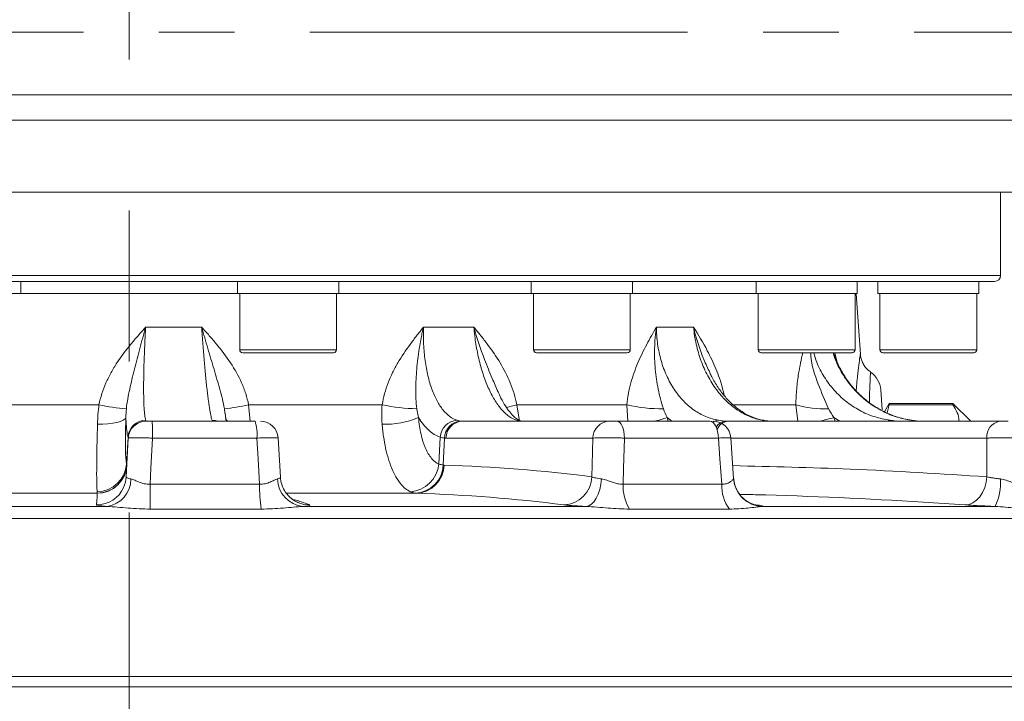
# Model space of a CAD drawing. Header units: millimetres. Extents: x 0 to 8410, y 0 to 5940.
# Tile 190 of 256: x 5121 to 5287, y 2332 to 2447. Entities that reach past the tile are written whole.
import ezdxf

# ---------------------------------------------------------------- set-up
doc = ezdxf.new("R2010")
doc.units = ezdxf.units.MM
doc.header["$LTSCALE"] = 10
doc.linetypes.add('CENTER', pattern=[10.16, 6.35, -1.27, 1.27, -1.27])
doc.linetypes.add('CENTERX2', pattern=[20.32, 12.7, -2.54, 2.54, -2.54])
doc.styles.add('SLDTEXTSTYLE0', font='TXT', dxfattribs={"width": 0.605})
doc.dimstyles.new('SLDDIMSTYLE0', dxfattribs={"dimtxt": 50, "dimasz": 50, "dimexe": 0, "dimexo": 0.0625, "dimgap": 12.5, "dimtad": 1, "dimtoh": 1, "dimdec": 1, "dimrnd": 1e-09, "dimzin": 12, "dimdsep": 46, "dimtxsty": 'SLDTEXTSTYLE0', "dimsah": 1, "dimcen": 0.09, "dimadec": 0, "dimazin": 0, "dimtfac": 1, "dimtofl": 0, "dimtmove": 0, "dimatfit": 3, "dimfxl": 0, "dimfrac": 2, "dimtolj": 1, "dimtzin": 12, "dimarcsym": 0})

# ---------------------------------------------------------------- blocks, each defined once
blk = doc.blocks.new('*D3')
at = {"color": 7, "linetype": 'Continuous', "lineweight": 0}
for p, q in [((5314.72, 2732.57), (5314.72, 2102.57)), ((5139.72, 2207.21), (5139.72, 2102.57)), ((5314.72, 2117.57), (5139.72, 2117.57))]:
    blk.add_line(p, q, dxfattribs=at)
for points in [[(5139.72, 2117.57), (5189.72, 2110.07), (5189.72, 2125.07)], [(5314.72, 2117.57), (5264.72, 2125.07), (5264.72, 2110.07)]]:
    blk.add_solid(points, dxfattribs=at)
at = {"color": 7, "linetype": 'Continuous', "lineweight": 0, "insert": (5169.94, 2182.03), "char_height": 50, "attachment_point": 1, "style": 'SLDTEXTSTYLE0'}
blk.add_mtext('175', dxfattribs=at)
blk = doc.blocks.new('*D9')
at = {"color": 7, "linetype": 'Continuous', "lineweight": 0}
for p, q in [((5314.72, 2732.57), (4589.07, 2732.57)), ((4604.07, 2237.57), (4604.07, 2732.57)), ((4975.83, 2237.57), (4589.07, 2237.57))]:
    blk.add_line(p, q, dxfattribs=at)
for points in [[(4604.07, 2732.57), (4596.57, 2682.57), (4611.57, 2682.57)], [(4604.07, 2237.57), (4611.57, 2287.57), (4596.57, 2287.57)]]:
    blk.add_solid(points, dxfattribs=at)
at = {"color": 7, "linetype": 'Continuous', "lineweight": 0, "insert": (4539.62, 2427.79), "char_height": 50, "attachment_point": 1, "rotation": 90, "style": 'SLDTEXTSTYLE0'}
blk.add_mtext('495', dxfattribs=at)
blk = doc.blocks.new('*D10')
at = {"color": 7, "linetype": 'Continuous', "lineweight": 0}
for p, q in [((5314.72, 3964.57), (4489.07, 3964.57)), ((4504.07, 2237.57), (4504.07, 3964.57)), ((4975.83, 2237.57), (4489.07, 2237.57))]:
    blk.add_line(p, q, dxfattribs=at)
for points in [[(4504.07, 3964.57), (4496.57, 3914.57), (4511.57, 3914.57)], [(4504.07, 2237.57), (4511.57, 2287.57), (4496.57, 2287.57)]]:
    blk.add_solid(points, dxfattribs=at)
at = {"color": 7, "linetype": 'Continuous', "lineweight": 0, "insert": (4439.62, 3024.71), "char_height": 50, "attachment_point": 1, "rotation": 90, "style": 'SLDTEXTSTYLE0'}
blk.add_mtext('1727', dxfattribs=at)
blk = doc.blocks.new('*D11')
at = {"color": 7, "linetype": 'Continuous', "lineweight": 0}
for p, q in [((4738.76, 2413.95), (4738.76, 1902.57)), ((5414.72, 2265.57), (5414.72, 1902.57)), ((5414.72, 1917.57), (4738.76, 1917.57))]:
    blk.add_line(p, q, dxfattribs=at)
for points in [[(4738.76, 1917.57), (4788.76, 1910.07), (4788.76, 1925.07)], [(5414.72, 1917.57), (5364.72, 1925.07), (5364.72, 1910.07)]]:
    blk.add_solid(points, dxfattribs=at)
at = {"color": 7, "linetype": 'Continuous', "lineweight": 0, "insert": (5019.45, 1982.03), "char_height": 50, "attachment_point": 1, "style": 'SLDTEXTSTYLE0'}
blk.add_mtext('676', dxfattribs=at)

msp = doc.modelspace()

# ---------------------------------------------------------------- linework, layer by layer
at = {"color": 7, "linetype": 'CENTERX2', "lineweight": 0}
msp.add_line((5139.724686, 2567.431015), (5139.724686, 2207.205645), dxfattribs=at)
at = {"color": 7, "linetype": 'CENTER', "lineweight": 0}
msp.add_line((4662.123019, 2445.004786), (5513.697375, 2445.004786), dxfattribs=at)
at = {"color": 8, "linetype": 'Continuous', "lineweight": 0}
for p, q in [((4972.788825, 2434.450765), (5306.72269, 2434.450765)), ((5306.279759, 2430.222177), (4973.370949, 2430.222177)), ((4993.224686, 2404.074759), (5286.224686, 2404.074759)), ((5142.495673, 2395.388899), (5151.9139, 2395.388899)), ((5189.196594, 2395.388899), (5197.677459, 2395.388899)), ((5228.365866, 2395.388899), (5234.618234, 2395.388899)), ((5158.31706, 2391.574759), (5174.58706, 2391.574759)), ((5207.702808, 2391.574759), (5208.322048, 2391.574759)), ((5208.322048, 2391.574759), (5223.972808, 2391.574759)), ((5245.501023, 2391.574759), (5247.88371, 2391.574759)), ((5247.88371, 2391.574759), (5261.771023, 2391.574759)), ((5258.39263, 2391.074759), (5258.773283, 2389.501281)), ((5265.95727, 2391.574759), (5270.97914, 2391.574759)), ((5270.97914, 2391.574759), (5282.22727, 2391.574759)), ((5111.63198, 2382.34033), (5134.648616, 2382.34033)), ((5159.804766, 2382.34033), (5160.074647, 2379.574759)), ((5159.804766, 2382.34033), (5182.268092, 2382.34033)), ((5204.920541, 2382.34033), (5223.410721, 2382.34033)), ((5204.920541, 2382.34033), (5205.339005, 2379.582112)), ((5223.595119, 2379.574759), (5223.410721, 2382.34033)), ((5241.340405, 2382.34033), (5251.812909, 2382.34033)), ((5252.169467, 2379.574759), (5251.812909, 2382.34033)), ((5155.829354, 2380.937622), (5155.731892, 2381.667671)), ((5153.837771, 2379.583215), (5154.063238, 2379.574759)), ((5230.188157, 2380.197283), (5230.323551, 2379.574759)), ((5230.956053, 2379.574759), (5230.188157, 2380.197283)), ((5246.197901, 2379.723196), (5246.423387, 2379.701784)), ((5258.218205, 2380.197283), (5258.405804, 2379.574759)), ((5259.204306, 2379.574759), (5258.218205, 2380.197283)), ((5269.244662, 2379.583215), (5269.157108, 2379.574759)), ((5139.292001, 2372.372897), (5139.529148, 2376.906398)), ((5161.195627, 2376.731767), (5143.645452, 2376.731767)), ((5191.793961, 2372.372897), (5192.007507, 2376.906398)), ((5192.52892, 2372.204828), (5192.748589, 2376.741715)), ((5217.699708, 2376.731767), (5192.989526, 2376.731767)), ((5238.79151, 2376.731767), (5222.988041, 2376.731767)), ((5283.952734, 2376.731767), (5240.869224, 2376.731767)), ((5241.346813, 2369.858821), (5241.328788, 2369.927296)), ((5134.347136, 2367.457594), (5107.708462, 2367.457594)), ((5143.231568, 2368.988443), (5161.656789, 2368.988443)), ((5188.024027, 2367.457594), (5166.209355, 2367.457594)), ((5222.763807, 2368.988443), (5239.355232, 2368.988443)), ((5087.268106, 2365.233901), (5136.028829, 2365.233901)), ((5161.942243, 2364.799572), (5143.277211, 2364.799572)), ((5168.939025, 2365.233901), (5216.527562, 2365.233901)), ((5240.651961, 2364.799572), (5223.844592, 2364.799572)), ((5246.162325, 2365.233901), (5285.333754, 2365.233901)), ((5343.206897, 2363.235899), (5067.442849, 2363.235899)), ((5074.543905, 2336.638173), (5356.755221, 2336.638173)), ((5357.220608, 2334.921677), (5074.404135, 2334.921677))]:
    msp.add_line(p, q, dxfattribs=at)
at = {"color": 7, "linetype": 'Continuous', "lineweight": 0}
for p, q in [((5301.981765, 2418.074759), (4978.257, 2418.074759)), ((5286.224686, 2404.074759), (5286.224686, 2418.074759)), ((5285.224686, 2403.074759), (4994.224686, 2403.074759)), ((5121.497312, 2401.074759), (5121.497312, 2403.074759)), ((5157.95206, 2403.074759), (5157.95206, 2401.074759)), ((5174.95206, 2401.074759), (5174.95206, 2403.074759)), ((5207.337808, 2403.074759), (5207.337808, 2401.074759)), ((5224.337808, 2401.074759), (5224.337808, 2403.074759)), ((5245.136023, 2403.074759), (5245.136023, 2401.074759)), ((5262.136023, 2401.074759), (5262.136023, 2403.074759)), ((5265.59227, 2403.074759), (5265.59227, 2401.074759)), ((5282.59227, 2401.074759), (5282.59227, 2403.074759)), ((5104.497312, 2401.074759), (5121.497312, 2401.074759)), ((5121.497312, 2401.074759), (5157.95206, 2401.074759)), ((5157.95206, 2401.074759), (5174.95206, 2401.074759)), ((5158.31706, 2401.074759), (5158.31706, 2391.574759)), ((5174.58706, 2391.574759), (5174.58706, 2401.074759)), ((5174.95206, 2401.074759), (5207.337808, 2401.074759)), ((5207.337808, 2401.074759), (5207.984832, 2401.074759)), ((5207.702808, 2401.074759), (5207.702808, 2391.574759)), ((5207.984832, 2401.074759), (5224.337808, 2401.074759)), ((5223.972808, 2391.574759), (5223.972808, 2401.074759)), ((5224.337808, 2401.074759), (5245.136023, 2401.074759)), ((5245.136023, 2401.074759), (5247.625616, 2401.074759)), ((5245.501023, 2401.074759), (5245.501023, 2391.574759)), ((5247.625616, 2401.074759), (5262.136023, 2401.074759)), ((5261.771023, 2391.574759), (5261.771023, 2401.074759)), ((5262.663166, 2390.804208), (5261.944979, 2401.074759)), ((5265.59227, 2401.074759), (5270.839461, 2401.074759)), ((5265.95727, 2401.074759), (5265.95727, 2391.574759)), ((5270.839461, 2401.074759), (5282.59227, 2401.074759)), ((5282.22727, 2391.574759), (5282.22727, 2401.074759)), ((5174.08706, 2391.074759), (5158.81706, 2391.074759)), ((5208.783988, 2391.074759), (5208.202808, 2391.074759)), ((5223.472808, 2391.074759), (5208.783988, 2391.074759)), ((5248.237263, 2391.074759), (5246.001023, 2391.074759)), ((5261.271023, 2391.074759), (5248.237263, 2391.074759)), ((5271.170482, 2391.074759), (5266.45727, 2391.074759)), ((5281.72727, 2391.074759), (5271.170482, 2391.074759)), ((5266.07926, 2384.853785), (5266.314422, 2381.490813)), ((5267.534087, 2382.574759), (5266.724686, 2381.172836)), ((5267.534087, 2382.349023), (5267.177595, 2380.953812)), ((5278.224686, 2382.574759), (5267.534087, 2382.574759)), ((5267.534087, 2382.574759), (5267.534087, 2382.349023)), ((5267.534087, 2382.349023), (5278.224686, 2382.349023)), ((5281.224686, 2379.574759), (5278.224686, 2382.574759)), ((5278.224686, 2382.349023), (5278.224686, 2382.574759)), ((5155.980627, 2379.979748), (5155.843533, 2380.939416)), ((5143.58902, 2379.574759), (5160.886595, 2379.574759)), ((5195.757366, 2379.574759), (5220.467548, 2379.574759)), ((5205.69711, 2379.583215), (5205.838973, 2379.578887)), ((5221.789631, 2379.574759), (5237.365641, 2379.574759)), ((5240.412685, 2379.574759), (5286.071147, 2379.574759)), ((5139.235078, 2370.232479), (5139.575691, 2376.731767)), ((5165.158302, 2370.161855), (5164.772528, 2376.749221)), ((5241.358983, 2369.929454), (5240.865079, 2376.789336))]:
    msp.add_line(p, q, dxfattribs=at)
at = {"color": 8, "linetype": 'Continuous', "lineweight": 0, "flags": 128}
for points in [[(5139.175349, 2380.197283), (5139.027036, 2379.958735), (5138.718879, 2379.736721), (5138.261066, 2379.538583), (5137.668729, 2379.370868), (5136.961449, 2379.239121), (5136.162606, 2379.147698), (5135.298606, 2379.09962), (5134.398011, 2379.096477)], [(5153.676167, 2379.723196), (5154.23831, 2379.667647), (5154.595413, 2379.574759)], [(5204.898062, 2379.723196), (5205.399919, 2379.667647), (5205.591993, 2379.616887)], [(5221.789631, 2379.574759), (5222.016042, 2379.520883), (5222.23432, 2379.361188), (5222.436626, 2379.101411), (5222.615694, 2378.750882), (5222.765091, 2378.322192), (5222.879452, 2377.830739), (5222.954669, 2377.294173), (5222.988041, 2376.731767)], [(5267.651733, 2379.723196), (5267.457452, 2379.667647), (5267.326638, 2379.574759)], [(5143.645452, 2376.731767), (5143.371019, 2371.5975), (5143.231568, 2368.988443)], [(5161.656789, 2368.988443), (5161.402579, 2373.25713), (5161.195627, 2376.731767)], [(5217.517735, 2370.232479), (5217.573335, 2372.217399), (5217.699708, 2376.731767)], [(5222.988041, 2376.731767), (5222.839394, 2371.5975), (5222.763807, 2368.988443)], [(5239.355232, 2368.988443), (5239.044523, 2373.25713), (5238.79151, 2376.731767)], [(5283.957106, 2370.232479), (5283.955815, 2372.217399), (5283.952734, 2376.731767)], [(5219.162387, 2369.858821), (5219.053858, 2368.957276), (5218.863904, 2368.098244), (5218.59888, 2367.310478), (5218.267659, 2366.620349), (5217.881328, 2366.050955), (5217.452817, 2365.621356), (5216.99647, 2365.345931), (5216.527562, 2365.233901)], [(5283.957106, 2370.232479), (5283.82683, 2369.296977), (5283.574615, 2368.404406), (5283.209508, 2367.586773), (5282.744599, 2366.873398), (5282.196561, 2366.289862), (5281.585046, 2365.857092), (5280.931982, 2365.590606), (5280.26079, 2365.499959)], [(5168.243192, 2365.845589), (5169.114245, 2365.590606), (5170.048858, 2365.499959)]]:
    msp.add_lwpolyline(points, dxfattribs=at)
at = {"color": 7, "linetype": 'Continuous', "lineweight": 0, "flags": 128}
for points in [[(5237.365641, 2379.574759), (5237.635025, 2379.520883), (5237.894733, 2379.361188), (5238.135437, 2379.101411), (5238.348491, 2378.750882), (5238.526244, 2378.322192), (5238.662311, 2377.830739), (5238.751805, 2377.294173), (5238.79151, 2376.731767)], [(5139.235078, 2370.232479), (5139.096278, 2369.296977), (5138.79168, 2368.422451)]]:
    msp.add_lwpolyline(points, dxfattribs=at)
at = {"color": 7, "linetype": 'Continuous', "lineweight": 0}
for centre, radius, start, end in [((5285.224686, 2404.074759), 1, 270, 0), ((5158.81706, 2391.574759), 0.5, 180, 270), ((5174.08706, 2391.574759), 0.5, 270, 0), ((5208.202808, 2391.574759), 0.5, 180, 270), ((5223.472808, 2391.574759), 0.5, 270, 0), ((5246.001023, 2391.574759), 0.5, 180, 270), ((5261.271023, 2391.574759), 0.5, 270, 0), ((5266.45727, 2391.574759), 0.5, 180, 270), ((5281.72727, 2391.574759), 0.5, 270, 0), ((5262.089004, 2384.574759), 4, 4, 54.75470531), ((5142.57158, 2376.574759), 3, 90, 177), ((5154.19668, 2377.409278), 7.031662, 354.47088818, 17.93642076), ((5161.782233, 2376.57476), 3, 3.44289614, 90.00000223), ((5237.88917, 2376.574759), 3.000002, 4.2097805, 90.00000031)]:
    msp.add_arc(centre, radius, start, end, dxfattribs=at)
at = {"color": 8, "linetype": 'Continuous', "lineweight": 0}
for centre, radius, start, end in [((5141.072804, 2410.214177), 28.604572, 257.02146102, 266.34864666), ((5152.605339, 2413.26531), 31.751947, 275.65096168, 283.10520002), ((5188.3856, 2409.75046), 28.0845, 257.41867921, 269.36761221), ((5211.726713, 2352.088248), 31.008264, 102.67939735, 106.05894176), ((5229.078661, 2405.72589), 24.062626, 256.37598272, 271.09653596), ((5256.401258, 2397.012955), 15.373317, 252.63475628, 273.46060409), ((5142.534592, 2376.711444), 3.01176, 90.13448753, 176.28859837), ((5142.571227, 2376.584055), 2.999161, 89.94624913, 176.98669904), ((5106.572763, 2377.417954), 37.079038, 358.93962027, 3.33465032), ((5156.651651, 2380.298243), 0.749668, 193.79982666, 254.81193365), ((5183.037348, 2392.358444), 13.285348, 266.6003366, 293.74004272), ((5195.037113, 2376.691181), 3.037241, 93.36189804, 175.93665643), ((5195.66777, 2376.665234), 2.920182, 92.22459283, 178.49922222), ((5195.867928, 2376.698286), 2.878597, 92.2011807, 179.33357668), ((5220.57811, 2376.698286), 2.878597, 92.2011807, 179.33357668), ((5224.441423, 2396.360055), 17.154012, 281.90095911, 289.57303223), ((5238.857321, 2378.043668), 1.680618, 92.06435404, 126.60175216), ((5240.185455, 2377.549007), 2.039747, 94.22374689, 149.56826334), ((5240.635422, 2377.431813), 2.154491, 95.93400275, 161.5669261), ((5248.066238, 2414.964767), 36.219337, 282.28465506, 286.27759443), ((5286.564353, 2376.996506), 2.625003, 100.82953874, 185.78828688), ((5134.288724, 2372.731353), 5.016101, 270.62528624, 355.9020899), ((5134.345024, 2372.45739), 4.999796, 270.02420061, 356.99806619), ((5134.347991, 2372.468498), 4.997414, 270.06402234, 356.97559905), ((5186.638147, 2372.884287), 5.181114, 273.9612202, 354.33552928), ((5187.638884, 2372.359358), 4.892477, 272.37577855, 358.18999191), ((5187.834038, 2372.278501), 4.824649, 272.2568168, 359.01488054), ((5135.340099, 2369.856663), 4.673786, 278.47398196, 0.02646223), ((5169.436143, 2369.995845), 4.787822, 181.63998317, 264.04025699), ((5212.616661, 2370.39973), 4.903927, 272.35916423, 358.04552126), ((5246.339652, 2370.237974), 5.007215, 184.34267238, 267.97049236), ((5277.038679, 2369.21529), 9.201073, 334.36038122, 4.01059214), ((5134.244039, 2370.499456), 4.999498, 270.04979617, 335.45280893), ((5301.205078, 2368.615093), 157.973952, 179.86458907, 181.38399059), ((5187.155835, 2368.621938), 25.50168, 179.17652882, 188.62036696), ((5230.364327, 2368.715616), 7.605415, 177.94420506, 210.99090658), ((5246.030984, 2368.759877), 6.679663, 178.03906654, 216.36235431)]:
    msp.add_arc(centre, radius, start, end, dxfattribs=at)
for points, knots in [([(5134.648616, 2382.34033), (5134.894826, 2383.616098), (5135.295859, 2384.83502), (5136.071723, 2386.599073), (5136.360306, 2387.177109), (5136.987107, 2388.310225), (5137.322368, 2388.860249), (5138.380769, 2390.470378), (5139.156598, 2391.49048), (5140.377878, 2392.976375), (5140.794568, 2393.464294), (5141.638973, 2394.431505), (5142.067834, 2394.912049), (5142.495673, 2395.388899)], [0, 0, 0, 0, 0.25, 0.25, 0.375, 0.375, 0.5, 0.5, 0.75, 0.75, 0.875, 0.875, 1, 1, 1, 1]), ([(5139.251122, 2381.667671), (5139.36426, 2382.762098), (5139.569205, 2383.851003), (5139.928534, 2385.512052), (5140.058169, 2386.071131), (5140.328389, 2387.194042), (5140.469151, 2387.758571), (5140.902826, 2389.464678), (5141.206639, 2390.618981), (5141.677613, 2392.382816), (5141.837303, 2392.976093), (5142.080989, 2393.874499), (5142.162914, 2394.175382), (5142.328212, 2394.780039), (5142.412103, 2395.08566), (5142.495673, 2395.388899)], [0, 0, 0, 0, 0.25, 0.25, 0.375, 0.375, 0.5, 0.5, 0.75, 0.75, 0.875, 0.875, 0.9375, 0.9375, 1, 1, 1, 1]), ([(5142.495673, 2395.388899), (5142.467201, 2394.901395), (5142.440333, 2394.416209), (5142.390208, 2393.458818), (5142.366879, 2392.985405), (5142.302035, 2391.580779), (5142.265625, 2390.665062), (5142.221647, 2389.323673), (5142.20886, 2388.884242), (5142.187303, 2388.032322), (5142.178472, 2387.618015), (5142.157735, 2386.409567), (5142.151543, 2385.649643), (5142.154082, 2384.580975), (5142.156916, 2384.239619), (5142.166397, 2383.592503), (5142.173046, 2383.285653), (5142.198616, 2382.414576), (5142.22312, 2381.899447), (5142.287498, 2381.005689), (5142.326569, 2380.6388), (5142.417365, 2380.062458), (5142.469148, 2379.852208), (5142.527522, 2379.723196)], [0, 0, 0, 0, 0.0625, 0.0625, 0.125, 0.125, 0.25, 0.25, 0.3125, 0.3125, 0.375, 0.375, 0.5, 0.5, 0.5625, 0.5625, 0.625, 0.625, 0.75, 0.75, 0.875, 0.875, 1, 1, 1, 1]), ([(5153.676167, 2379.723196), (5153.616, 2379.852271), (5153.55232, 2380.062665), (5153.418093, 2380.639445), (5153.34741, 2381.006655), (5153.199261, 2381.901125), (5153.123696, 2382.416671), (5153.008094, 2383.28847), (5152.969181, 2383.595577), (5152.890574, 2384.243244), (5152.850755, 2384.58492), (5152.730897, 2385.654397), (5152.651701, 2386.414901), (5152.533868, 2387.624284), (5152.494752, 2388.038916), (5152.416844, 2388.891508), (5152.377889, 2389.331385), (5152.262711, 2390.673365), (5152.188893, 2391.588615), (5152.046997, 2393.458642), (5151.978918, 2394.413418), (5151.9139, 2395.388899)], [0, 0, 0, 0, 0.125, 0.125, 0.25, 0.25, 0.375, 0.375, 0.4375, 0.4375, 0.5, 0.5, 0.625, 0.625, 0.6875, 0.6875, 0.75, 0.75, 0.875, 0.875, 1, 1, 1, 1]), ([(5155.731892, 2381.667671), (5155.544361, 2382.75708), (5155.267738, 2383.845874), (5154.660322, 2386.047863), (5154.327359, 2387.161799), (5153.646097, 2389.442982), (5153.295592, 2390.614377), (5152.775307, 2392.387831), (5152.602307, 2392.98266), (5152.257365, 2394.180007), (5152.084973, 2394.784012), (5151.9139, 2395.388899)], [0, 0, 0, 0, 0.25, 0.25, 0.5, 0.5, 0.75, 0.75, 0.875, 0.875, 1, 1, 1, 1]), ([(5159.804766, 2382.34033), (5159.678181, 2382.976075), (5159.512681, 2383.600622), (5159.11317, 2384.829981), (5158.878129, 2385.436399), (5158.09414, 2387.201126), (5157.464391, 2388.314584), (5156.055174, 2390.453512), (5155.272897, 2391.480949), (5154.043699, 2392.972229), (5153.624611, 2393.461355), (5152.775496, 2394.430351), (5152.346491, 2394.909056), (5151.9139, 2395.388899)], [0, 0, 0, 0, 0.125, 0.125, 0.25, 0.25, 0.5, 0.5, 0.75, 0.75, 0.875, 0.875, 1, 1, 1, 1]), ([(5182.268092, 2382.34033), (5182.465268, 2383.616098), (5182.809214, 2384.83502), (5183.488215, 2386.599073), (5183.742552, 2387.177109), (5184.297254, 2388.310225), (5184.594993, 2388.860249), (5185.536483, 2390.470378), (5186.228526, 2391.49048), (5187.316143, 2392.976375), (5187.686958, 2393.464294), (5188.437273, 2394.431505), (5188.817787, 2394.912049), (5189.196594, 2395.388899)], [0, 0, 0, 0, 0.25, 0.25, 0.375, 0.375, 0.5, 0.5, 0.75, 0.75, 0.875, 0.875, 1, 1, 1, 1]), ([(5188.075631, 2381.667671), (5187.941196, 2382.762098), (5187.89955, 2383.851003), (5187.911732, 2385.512052), (5187.929222, 2386.071131), (5187.986946, 2387.194042), (5188.027192, 2387.758571), (5188.179431, 2389.464678), (5188.322589, 2390.618981), (5188.600679, 2392.382816), (5188.704046, 2392.976093), (5188.875902, 2393.874499), (5188.935992, 2394.175382), (5189.06194, 2394.780039), (5189.128226, 2395.08566), (5189.196594, 2395.388899)], [0, 0, 0, 0, 0.25, 0.25, 0.375, 0.375, 0.5, 0.5, 0.75, 0.75, 0.875, 0.875, 0.9375, 0.9375, 1, 1, 1, 1]), ([(5189.196594, 2395.388899), (5189.183585, 2394.901395), (5189.180095, 2394.416209), (5189.191754, 2393.458818), (5189.206862, 2392.985405), (5189.279627, 2391.580779), (5189.364523, 2390.665062), (5189.548469, 2389.323673), (5189.619047, 2388.884242), (5189.776477, 2388.032322), (5189.863568, 2387.618015), (5190.149619, 2386.409567), (5190.37317, 2385.649643), (5190.759624, 2384.580975), (5190.896035, 2384.239619), (5191.18104, 2383.592503), (5191.330024, 2383.285653), (5191.796147, 2382.414576), (5192.132311, 2381.899447), (5192.857396, 2381.005689), (5193.237079, 2380.6388), (5194.025206, 2380.062458), (5194.434299, 2379.852208), (5194.859002, 2379.723196)], [0, 0, 0, 0, 0.0625, 0.0625, 0.125, 0.125, 0.25, 0.25, 0.3125, 0.3125, 0.375, 0.375, 0.5, 0.5, 0.5625, 0.5625, 0.625, 0.625, 0.75, 0.75, 0.875, 0.875, 1, 1, 1, 1]), ([(5204.898062, 2379.723196), (5204.471561, 2379.852271), (5204.051581, 2380.062665), (5203.224016, 2380.639445), (5202.815694, 2381.006655), (5202.014924, 2381.901125), (5201.632673, 2382.416671), (5201.085343, 2383.28847), (5200.907266, 2383.595577), (5200.559945, 2384.243244), (5200.390191, 2384.58492), (5199.898067, 2385.654397), (5199.597628, 2386.414901), (5199.186842, 2387.624284), (5199.056597, 2388.038916), (5198.809658, 2388.891508), (5198.692508, 2389.331385), (5198.365459, 2390.673365), (5198.181603, 2391.588615), (5197.879513, 2393.458642), (5197.761276, 2394.413418), (5197.677459, 2395.388899)], [0, 0, 0, 0, 0.125, 0.125, 0.25, 0.25, 0.375, 0.375, 0.4375, 0.4375, 0.5, 0.5, 0.625, 0.625, 0.6875, 0.6875, 0.75, 0.75, 0.875, 0.875, 1, 1, 1, 1]), ([(5204.920541, 2382.34033), (5204.794331, 2382.976075), (5204.63486, 2383.600622), (5204.257021, 2384.829981), (5204.037715, 2385.436399), (5203.312145, 2387.201126), (5202.736281, 2388.314584), (5201.451933, 2390.453512), (5200.740898, 2391.480949), (5199.621891, 2392.972229), (5199.240102, 2393.461355), (5198.465432, 2394.430351), (5198.073488, 2394.909056), (5197.677459, 2395.388899)], [0, 0, 0, 0, 0.125, 0.125, 0.25, 0.25, 0.5, 0.5, 0.75, 0.75, 0.875, 0.875, 1, 1, 1, 1]), ([(5201.739325, 2384.526116), (5201.418263, 2385.266037), (5200.651958, 2387.032063), (5199.165264, 2390.596406), (5198.189111, 2393.545506), (5197.679836, 2395.380336), (5197.677459, 2395.388899)], [0, 0, 0, 0, 0.2152670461, 0.5137944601, 0.9977308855, 1, 1, 1, 1]), ([(5223.410721, 2382.34033), (5223.528843, 2383.616098), (5223.763341, 2384.83502), (5224.242107, 2386.599073), (5224.423477, 2387.177109), (5224.821631, 2388.310225), (5225.03652, 2388.860249), (5225.717766, 2390.470378), (5226.220666, 2391.49048), (5227.00904, 2392.976375), (5227.277527, 2393.464294), (5227.819523, 2394.431505), (5228.093761, 2394.912049), (5228.365866, 2395.388899)], [0, 0, 0, 0, 0.25, 0.25, 0.375, 0.375, 0.5, 0.5, 0.75, 0.75, 0.875, 0.875, 1, 1, 1, 1]), ([(5229.539147, 2381.667671), (5229.177607, 2382.762098), (5228.89571, 2383.851003), (5228.558889, 2385.512052), (5228.461571, 2386.071131), (5228.298012, 2387.194042), (5228.231614, 2387.758571), (5228.079241, 2389.464678), (5228.039949, 2390.618981), (5228.082818, 2392.382816), (5228.114126, 2392.976093), (5228.187989, 2393.874499), (5228.217094, 2394.175382), (5228.28452, 2394.780039), (5228.323107, 2395.08566), (5228.365866, 2395.388899)], [0, 0, 0, 0, 0.25, 0.25, 0.375, 0.375, 0.5, 0.5, 0.75, 0.75, 0.875, 0.875, 0.9375, 0.9375, 1, 1, 1, 1]), ([(5228.365866, 2395.388899), (5228.3703, 2394.901395), (5228.39072, 2394.416209), (5228.462386, 2393.458818), (5228.513631, 2392.985405), (5228.712929, 2391.580779), (5228.906205, 2390.665062), (5229.290071, 2389.323673), (5229.43327, 2388.884242), (5229.745719, 2388.032322), (5229.915474, 2387.618015), (5230.464764, 2386.409567), (5230.884025, 2385.649643), (5231.59556, 2384.580975), (5231.84478, 2384.239619), (5232.361918, 2383.592503), (5232.630557, 2383.285653), (5233.46627, 2382.414576), (5234.062917, 2381.899447), (5235.33832, 2381.005689), (5236.000812, 2380.6388), (5237.366285, 2380.062458), (5238.070407, 2379.852208), (5238.796781, 2379.723196)], [0, 0, 0, 0, 0.0625, 0.0625, 0.125, 0.125, 0.25, 0.25, 0.3125, 0.3125, 0.375, 0.375, 0.5, 0.5, 0.5625, 0.5625, 0.625, 0.625, 0.75, 0.75, 0.875, 0.875, 1, 1, 1, 1]), ([(5234.618234, 2395.388899), (5234.621623, 2395.383464), (5235.424187, 2394.096191), (5236.770928, 2391.881646), (5238.386685, 2388.444667), (5239.341998, 2385.898348), (5239.674821, 2384.316449), (5239.758841, 2383.91711)], [0, 0, 0, 0, 0.0015917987, 0.3769950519, 0.643895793, 0.9101039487, 1, 1, 1, 1]), ([(5246.197901, 2379.723196), (5245.469998, 2379.852271), (5244.757656, 2380.062665), (5243.362741, 2380.639445), (5242.678943, 2381.006655), (5241.347463, 2381.901125), (5240.71672, 2382.416671), (5239.820989, 2383.28847), (5239.530857, 2383.595577), (5238.967699, 2384.243244), (5238.693854, 2384.58492), (5237.904384, 2385.654397), (5237.428442, 2386.414901), (5236.787242, 2387.624284), (5236.585696, 2388.038916), (5236.207321, 2388.891508), (5236.029812, 2389.331385), (5235.540682, 2390.673365), (5235.274777, 2391.588615), (5234.858483, 2393.458642), (5234.70809, 2394.413418), (5234.618234, 2395.388899)], [0, 0, 0, 0, 0.125, 0.125, 0.25, 0.25, 0.375, 0.375, 0.4375, 0.4375, 0.5, 0.5, 0.625, 0.625, 0.6875, 0.6875, 0.75, 0.75, 0.875, 0.875, 1, 1, 1, 1]), ([(5237.358168, 2387.744409), (5237.011748, 2388.476441), (5235.853209, 2390.92459), (5235.042227, 2393.545526), (5234.620204, 2395.380336), (5234.618234, 2395.388899)], [0, 0, 0, 0, 0.2980347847, 0.996723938, 1, 1, 1, 1]), ([(5251.812909, 2382.34033), (5251.849175, 2383.243689), (5251.922643, 2385.073727), (5252.308489, 2388.054824), (5252.725702, 2389.951767), (5252.972693, 2391.074759)], [0, 0, 0, 0, 0.2845545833, 0.5764553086, 1, 1, 1, 1]), ([(5254.316206, 2391.074759), (5254.325821, 2390.905343), (5254.429622, 2389.076235), (5255.449445, 2385.930067), (5256.722471, 2383.043485), (5257.329226, 2381.667671)], [0, 0, 0, 0, 0.0507151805, 0.5475484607, 1, 1, 1, 1]), ([(5254.82978, 2391.074759), (5254.981532, 2390.548207), (5255.39438, 2389.115703), (5256.548404, 2386.983628), (5258.193973, 2384.743746), (5260.205211, 2382.849389), (5262.488869, 2381.342533), (5264.989918, 2380.241458), (5266.764458, 2379.89595), (5267.651733, 2379.723196)], [0, 0, 0, 0, 0.0882830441, 0.2401774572, 0.3920704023, 0.5440471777, 0.6960242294, 0.8480113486, 1, 1, 1, 1]), ([(5271.288159, 2379.723196), (5270.410893, 2379.891974), (5268.630914, 2380.234427), (5266.110772, 2381.331514), (5263.763852, 2382.838321), (5261.69693, 2384.725152), (5259.956302, 2386.970432), (5258.718375, 2389.101445), (5258.250346, 2390.548172), (5258.07999, 2391.074759)], [0, 0, 0, 0, 0.1498320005, 0.3040099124, 0.4538248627, 0.6079980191, 0.757736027, 0.9118195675, 1, 1, 1, 1]), ([(5261.966098, 2384.704109), (5261.986223, 2384.973163), (5262.089569, 2386.354777), (5262.29773, 2388.118898), (5262.514631, 2389.872577), (5262.644134, 2390.767831), (5262.647707, 2390.793054), (5262.649148, 2390.803228)], [0, 0, 0, 0, 0.06331666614, 0.32513626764, 0.57218399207, 0.82743840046, 1, 1, 1, 1]), ([(5264.365636, 2387.793755), (5264.365323, 2387.787077), (5264.364566, 2387.770907), (5264.324379, 2386.954861), (5264.263593, 2385.45178), (5264.207925, 2383.975769), (5264.188788, 2382.93752), (5264.18471, 2382.716252)], [0, 0, 0, 0, 0.1813850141, 0.4391699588, 0.7055229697, 0.937242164, 1, 1, 1, 1]), ([(5134.343465, 2367.715551), (5134.309772, 2367.983913), (5134.286162, 2368.44887), (5134.264941, 2369.434726), (5134.260296, 2369.814385), (5134.256032, 2370.649358), (5134.25634, 2371.106788), (5134.260344, 2371.852449), (5134.262271, 2372.110957), (5134.267317, 2372.648253), (5134.270453, 2372.92821), (5134.281548, 2373.789475), (5134.291157, 2374.391121), (5134.314564, 2375.647627), (5134.328363, 2376.302488), (5134.352234, 2377.325755), (5134.360743, 2377.674462), (5134.378674, 2378.379127), (5134.388108, 2378.735683), (5134.398011, 2379.096477)], [0, 0, 0, 0, 0.25, 0.25, 0.375, 0.375, 0.5, 0.5, 0.5625, 0.5625, 0.625, 0.625, 0.75, 0.75, 0.875, 0.875, 0.9375, 0.9375, 1, 1, 1, 1]), ([(5139.175349, 2380.197283), (5139.157846, 2379.700882), (5139.143001, 2379.213747), (5139.119076, 2378.275136), (5139.109992, 2377.824658), (5139.09743, 2376.96037), (5139.093952, 2376.546559), (5139.093075, 2375.95423), (5139.093516, 2375.761721), (5139.095836, 2375.392307), (5139.097711, 2375.214593), (5139.105444, 2374.702038), (5139.113399, 2374.387685), (5139.134937, 2373.813991), (5139.148665, 2373.553205), (5139.197347, 2372.876218), (5139.239652, 2372.55713), (5139.292001, 2372.372897)], [0, 0, 0, 0, 0.125, 0.125, 0.25, 0.25, 0.375, 0.375, 0.4375, 0.4375, 0.5, 0.5, 0.625, 0.625, 0.75, 0.75, 1, 1, 1, 1]), ([(5139.529148, 2376.906398), (5139.4452, 2377.112721), (5139.373762, 2377.494563), (5139.299559, 2378.183592), (5139.285483, 2378.332121), (5139.258884, 2378.650982), (5139.246329, 2378.821842), (5139.211302, 2379.364145), (5139.191574, 2379.762787), (5139.175349, 2380.197283)], [0, 0, 0, 0, 0.5, 0.5, 0.625, 0.625, 0.75, 0.75, 1, 1, 1, 1]), ([(5186.996065, 2367.715551), (5186.400312, 2367.983913), (5185.841114, 2368.44887), (5185.055396, 2369.434726), (5184.801769, 2369.814385), (5184.328154, 2370.649358), (5184.106095, 2371.106788), (5183.794896, 2371.852449), (5183.694824, 2372.110957), (5183.502125, 2372.648253), (5183.409154, 2372.92821), (5183.144757, 2373.789475), (5182.987779, 2374.391121), (5182.711095, 2375.647627), (5182.591391, 2376.302488), (5182.440486, 2377.325755), (5182.394911, 2377.674462), (5182.314398, 2378.379127), (5182.279348, 2378.735683), (5182.24952, 2379.096477)], [0, 0, 0, 0, 0.25, 0.25, 0.375, 0.375, 0.5, 0.5, 0.5625, 0.5625, 0.625, 0.625, 0.75, 0.75, 0.875, 0.875, 0.9375, 0.9375, 1, 1, 1, 1]), ([(5188.385865, 2380.197283), (5188.423256, 2379.700882), (5188.476695, 2379.213747), (5188.613249, 2378.275136), (5188.69601, 2377.824658), (5188.889741, 2376.96037), (5189.00071, 2376.546559), (5189.189003, 2375.95423), (5189.255414, 2375.761721), (5189.393429, 2375.392307), (5189.465278, 2375.214593), (5189.68919, 2374.702038), (5189.849578, 2374.387685), (5190.192708, 2373.813991), (5190.376958, 2373.553205), (5190.948934, 2372.876218), (5191.357536, 2372.55713), (5191.793961, 2372.372897)], [0, 0, 0, 0, 0.125, 0.125, 0.25, 0.25, 0.375, 0.375, 0.4375, 0.4375, 0.5, 0.5, 0.625, 0.625, 0.75, 0.75, 1, 1, 1, 1]), ([(5192.007507, 2376.906398), (5191.336915, 2377.112721), (5190.698505, 2377.494563), (5189.939312, 2378.183592), (5189.78944, 2378.332121), (5189.493692, 2378.650982), (5189.347408, 2378.821842), (5188.91773, 2379.364145), (5188.645113, 2379.762787), (5188.385865, 2380.197283)], [0, 0, 0, 0, 0.5, 0.5, 0.625, 0.625, 0.75, 0.75, 1, 1, 1, 1]), ([(5143.645452, 2376.731767), (5143.37888, 2376.742409), (5143.116315, 2376.751834), (5142.598872, 2376.768351), (5142.341247, 2376.775499), (5141.849865, 2376.786942), (5141.61641, 2376.79126), (5141.173826, 2376.797105), (5140.964255, 2376.798599), (5140.588172, 2376.79861), (5140.419045, 2376.797174), (5140.119754, 2376.791333), (5139.993039, 2376.786973), (5139.788444, 2376.775621), (5139.709306, 2376.768541), (5139.603211, 2376.751886), (5139.576249, 2376.742409), (5139.575691, 2376.731767)], [0, 0, 0, 0, 0.125, 0.125, 0.25, 0.25, 0.375, 0.375, 0.5, 0.5, 0.625, 0.625, 0.75, 0.75, 0.875, 0.875, 1, 1, 1, 1]), ([(5222.988041, 2376.731767), (5222.743469, 2376.742409), (5222.492466, 2376.751834), (5221.978118, 2376.768351), (5221.711753, 2376.775499), (5221.182719, 2376.786942), (5220.920674, 2376.79126), (5220.401502, 2376.797105), (5220.143473, 2376.798599), (5219.654884, 2376.79861), (5219.421377, 2376.797174), (5218.976586, 2376.791333), (5218.770215, 2376.786973), (5218.395746, 2376.775621), (5218.225171, 2376.768541), (5217.927962, 2376.751886), (5217.80225, 2376.742409), (5217.699708, 2376.731767)], [0, 0, 0, 0, 0.125, 0.125, 0.25, 0.25, 0.375, 0.375, 0.5, 0.5, 0.625, 0.625, 0.75, 0.75, 0.875, 0.875, 1, 1, 1, 1]), ([(5289.654539, 2376.731767), (5289.469201, 2376.742409), (5289.267973, 2376.751834), (5288.835024, 2376.768351), (5288.600472, 2376.775499), (5288.114325, 2376.786942), (5287.863586, 2376.79126), (5287.346865, 2376.797105), (5287.079659, 2376.798599), (5286.552947, 2376.79861), (5286.29061, 2376.797174), (5285.768036, 2376.791333), (5285.513427, 2376.786973), (5285.026092, 2376.775621), (5284.790049, 2376.768541), (5284.346974, 2376.751886), (5284.141649, 2376.742409), (5283.952734, 2376.731767)], [0, 0, 0, 0, 0.125, 0.125, 0.25, 0.25, 0.375, 0.375, 0.5, 0.5, 0.625, 0.625, 0.75, 0.75, 0.875, 0.875, 1, 1, 1, 1]), ([(5241.202877, 2372.097626), (5247.788078, 2371.940137), (5262.055869, 2371.598915), (5276.291716, 2370.710729), (5283.957106, 2370.232479)], [0, 0, 0, 0, 0.4615431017, 1, 1, 1, 1]), ([(5139.235078, 2370.232479), (5139.233116, 2370.195037), (5139.248253, 2370.158849), (5139.312495, 2370.08898), (5139.362193, 2370.055108), (5139.493528, 2369.991838), (5139.575125, 2369.962235), (5139.77049, 2369.907169), (5139.885573, 2369.881513), (5140.013884, 2369.858821)], [0, 0, 0, 0, 0.25, 0.25, 0.5, 0.5, 0.75, 0.75, 1, 1, 1, 1]), ([(5140.013884, 2369.858821), (5140.207497, 2369.824581), (5140.418939, 2369.744158), (5140.882, 2369.550395), (5141.135447, 2369.435199), (5141.538243, 2369.276679), (5141.676958, 2369.225871), (5141.96558, 2369.133961), (5142.116941, 2369.092566), (5142.426151, 2369.027615), (5142.583415, 2369.004064), (5142.903888, 2368.978993), (5143.068173, 2368.977655), (5143.231568, 2368.988443)], [0, 0, 0, 0, 0.25, 0.25, 0.5, 0.5, 0.625, 0.625, 0.75, 0.75, 0.875, 0.875, 1, 1, 1, 1]), ([(5161.656789, 2368.988443), (5161.981187, 2368.966918), (5162.294992, 2368.994493), (5162.743384, 2369.091926), (5162.887822, 2369.133229), (5163.162206, 2369.225482), (5163.292537, 2369.276422), (5163.666815, 2369.435072), (5163.896672, 2369.550072), (5164.308068, 2369.74422), (5164.490278, 2369.824619), (5164.650282, 2369.858821)], [0, 0, 0, 0, 0.25, 0.25, 0.375, 0.375, 0.5, 0.5, 0.75, 0.75, 1, 1, 1, 1]), ([(5164.650282, 2369.858821), (5164.829827, 2369.906354), (5165.142706, 2369.989185), (5165.121139, 2370.108284), (5165.111948, 2370.159039)], [0, 0, 0, 0, 0.5738479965, 1, 1, 1, 1]), ([(5217.517735, 2370.232479), (5217.598567, 2370.195037), (5217.694538, 2370.158849), (5217.916554, 2370.08898), (5218.043639, 2370.055108), (5218.321459, 2369.991838), (5218.472606, 2369.962235), (5218.799612, 2369.907169), (5218.977283, 2369.881513), (5219.162387, 2369.858821)], [0, 0, 0, 0, 0.25, 0.25, 0.5, 0.5, 0.75, 0.75, 1, 1, 1, 1]), ([(5219.162387, 2369.858821), (5219.441696, 2369.824581), (5219.724077, 2369.744158), (5220.305775, 2369.550395), (5220.606731, 2369.435199), (5221.060214, 2369.276679), (5221.212539, 2369.225871), (5221.521429, 2369.133961), (5221.679464, 2369.092566), (5221.993959, 2369.027615), (5222.149902, 2369.004064), (5222.459504, 2368.978993), (5222.614118, 2368.977655), (5222.763807, 2368.988443)], [0, 0, 0, 0, 0.25, 0.25, 0.5, 0.5, 0.625, 0.625, 0.75, 0.75, 0.875, 0.875, 1, 1, 1, 1]), ([(5239.355232, 2368.988443), (5239.642244, 2368.966918), (5239.903748, 2368.994493), (5240.25337, 2369.091926), (5240.361744, 2369.133229), (5240.559648, 2369.225482), (5240.649525, 2369.276422), (5240.895716, 2369.435072), (5241.030132, 2369.550072), (5241.235577, 2369.74422), (5241.307581, 2369.824619), (5241.346813, 2369.858821)], [0, 0, 0, 0, 0.25, 0.25, 0.375, 0.375, 0.5, 0.5, 0.75, 0.75, 1, 1, 1, 1]), ([(5283.957106, 2370.232479), (5284.108426, 2370.195037), (5284.27062, 2370.158849), (5284.616609, 2370.08898), (5284.801735, 2370.055108), (5285.183744, 2369.991838), (5285.381429, 2369.962235), (5285.790293, 2369.907169), (5286.003503, 2369.881513), (5286.217219, 2369.858821)], [0, 0, 0, 0, 0.25, 0.25, 0.5, 0.5, 0.75, 0.75, 1, 1, 1, 1]), ([(5286.217219, 2369.858821), (5286.539703, 2369.824581), (5286.850034, 2369.744158), (5287.461809, 2369.550395), (5287.764457, 2369.435199), (5288.199588, 2369.276679), (5288.342333, 2369.225871), (5288.624466, 2369.133961), (5288.765114, 2369.092566), (5289.037016, 2369.027615), (5289.167897, 2369.004064), (5289.419494, 2368.978993), (5289.540898, 2368.977655), (5289.654093, 2368.988443)], [0, 0, 0, 0, 0.25, 0.25, 0.5, 0.5, 0.625, 0.625, 0.75, 0.75, 0.875, 0.875, 1, 1, 1, 1]), ([(5167.284851, 2366.370709), (5167.583463, 2366.307177), (5168.500162, 2366.112142), (5169.42517, 2365.746497), (5170.048858, 2365.499959)], [0, 0, 0, 0, 0.3257478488, 1, 1, 1, 1]), ([(5280.26079, 2365.499959), (5277.91191, 2365.653987), (5266.166965, 2366.42416), (5253.544642, 2367.024917), (5243.261522, 2367.253634), (5242.398903, 2367.272821)], [0, 0, 0, 0, 0.18634028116, 0.93174463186, 1, 1, 1, 1]), ([(5136.028829, 2365.233901), (5135.741113, 2365.253376), (5135.481874, 2365.274153), (5135.039482, 2365.316654), (5134.853476, 2365.338546), (5134.552013, 2365.383577), (5134.436585, 2365.40685), (5134.284849, 2365.453281), (5134.247178, 2365.476581), (5134.248385, 2365.499959)], [0, 0, 0, 0, 0.25, 0.25, 0.5, 0.5, 0.75, 0.75, 1, 1, 1, 1]), ([(5143.277211, 2364.799572), (5142.648211, 2364.799572), (5142.021298, 2364.814959), (5140.771682, 2364.872561), (5140.149388, 2364.914855), (5138.925465, 2365.012842), (5138.318863, 2365.069114), (5137.140727, 2365.170995), (5136.570287, 2365.217775), (5136.028829, 2365.233901)], [0, 0, 0, 0, 0.25, 0.25, 0.5, 0.5, 0.75, 0.75, 1, 1, 1, 1]), ([(5168.939025, 2365.233901), (5168.441364, 2365.217782), (5167.905801, 2365.170997), (5166.786428, 2365.069008), (5166.205054, 2365.012805), (5165.020141, 2364.914769), (5164.412548, 2364.872459), (5163.187077, 2364.814956), (5162.567824, 2364.799572), (5161.942243, 2364.799572)], [0, 0, 0, 0, 0.25, 0.25, 0.5, 0.5, 0.75, 0.75, 1, 1, 1, 1]), ([(5170.048858, 2365.499959), (5170.169803, 2365.453078), (5170.135403, 2365.406852), (5169.851445, 2365.33861), (5169.718551, 2365.316447), (5169.382599, 2365.273945), (5169.1791, 2365.253497), (5168.939025, 2365.233901)], [0, 0, 0, 0, 0.5, 0.5, 0.75, 0.75, 1, 1, 1, 1]), ([(5216.527562, 2365.233901), (5216.114209, 2365.253376), (5215.71645, 2365.274153), (5214.982102, 2365.316654), (5214.641605, 2365.338546), (5214.014093, 2365.383577), (5213.726041, 2365.40685), (5213.221681, 2365.453281), (5213.003036, 2365.476581), (5212.818524, 2365.499959)], [0, 0, 0, 0, 0.25, 0.25, 0.5, 0.5, 0.75, 0.75, 1, 1, 1, 1]), ([(5223.844592, 2364.799572), (5223.26752, 2364.799572), (5222.680136, 2364.814959), (5221.483601, 2364.872561), (5220.874779, 2364.914855), (5219.647827, 2365.012842), (5219.024818, 2365.069114), (5217.775887, 2365.170995), (5217.152018, 2365.217775), (5216.527562, 2365.233901)], [0, 0, 0, 0, 0.25, 0.25, 0.5, 0.5, 0.75, 0.75, 1, 1, 1, 1]), ([(5246.162325, 2365.233901), (5245.851025, 2365.217782), (5245.479041, 2365.170997), (5244.659285, 2365.069008), (5244.212429, 2365.012805), (5243.270341, 2364.914769), (5242.771699, 2364.872459), (5241.739368, 2364.814956), (5241.204606, 2364.799572), (5240.651961, 2364.799572)], [0, 0, 0, 0, 0.25, 0.25, 0.5, 0.5, 0.75, 0.75, 1, 1, 1, 1]), ([(5245.055906, 2365.499959), (5245.536998, 2365.453078), (5245.871963, 2365.406852), (5246.155844, 2365.33861), (5246.211329, 2365.316447), (5246.244808, 2365.273945), (5246.223271, 2365.253497), (5246.162325, 2365.233901)], [0, 0, 0, 0, 0.5, 0.5, 0.75, 0.75, 1, 1, 1, 1]), ([(5285.333754, 2365.233901), (5284.857692, 2365.253376), (5284.38197, 2365.274153), (5283.467463, 2365.316654), (5283.024313, 2365.338546), (5282.166284, 2365.383577), (5281.749462, 2365.40685), (5280.969262, 2365.453281), (5280.60293, 2365.476581), (5280.26079, 2365.499959)], [0, 0, 0, 0, 0.25, 0.25, 0.5, 0.5, 0.75, 0.75, 1, 1, 1, 1]), ([(5291.60548, 2364.799572), (5291.16819, 2364.799572), (5290.709758, 2364.814959), (5289.748466, 2364.872561), (5289.245805, 2364.914855), (5288.202616, 2365.012842), (5287.658047, 2365.069114), (5286.528459, 2365.170995), (5285.946139, 2365.217775), (5285.333754, 2365.233901)], [0, 0, 0, 0, 0.25, 0.25, 0.5, 0.5, 0.75, 0.75, 1, 1, 1, 1])]:
    msp.add_open_spline(points, degree=3, knots=knots, dxfattribs=at)
at = {"color": 7, "linetype": 'Continuous', "lineweight": 0}
for points, knots in [([(5271.212529, 2379.763081), (5271.064219, 2379.776907), (5270.197721, 2379.85768), (5268.642801, 2380.315535), (5266.60069, 2381.128452), (5264.684228, 2382.26085), (5262.921657, 2383.646269), (5261.346302, 2385.268756), (5259.998142, 2387.105101), (5258.895313, 2389.040735), (5258.389031, 2390.418697), (5258.147985, 2391.074759)], [0, 0, 0, 0, 0.02559603, 0.1495439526, 0.2736239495, 0.3969968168, 0.5202511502, 0.6433112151, 0.7658216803, 0.8885053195, 1, 1, 1, 1]), ([(5264.414916, 2387.864571), (5264.267734, 2387.959027), (5263.880112, 2388.207786), (5263.411763, 2388.76082), (5263.015719, 2389.418186), (5262.78794, 2390.05543), (5262.684536, 2390.514501), (5262.672172, 2390.756404), (5262.66972, 2390.804374)], [0, 0, 0, 0, 0.1475649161, 0.3886275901, 0.6042718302, 0.7950194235, 0.9593518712, 1, 1, 1, 1]), ([(5246.41234, 2379.737994), (5246.248183, 2379.757188), (5245.554085, 2379.838346), (5244.324109, 2380.303146), (5242.770394, 2381.116972), (5241.305076, 2382.240242), (5239.93939, 2383.609487), (5238.725535, 2385.214649), (5237.85488, 2386.610871), (5237.458788, 2387.508746), (5237.355387, 2387.743141)], [0, 0, 0, 0, 0.0486000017, 0.2054933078, 0.3591222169, 0.5101510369, 0.6568742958, 0.8036234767, 0.9487349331, 1, 1, 1, 1]), ([(5205.56014, 2379.633108), (5205.541597, 2379.636616), (5205.430515, 2379.657631), (5205.058486, 2379.841614), (5204.435685, 2380.309352), (5203.715122, 2381.076156), (5202.966759, 2382.134898), (5202.300194, 2383.27836), (5201.913948, 2384.165625), (5201.754281, 2384.532403)], [0, 0, 0, 0, 0.0330292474, 0.1978553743, 0.3730405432, 0.5445660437, 0.7116191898, 0.8807889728, 1, 1, 1, 1]), ([(5279.208543, 2379.574759), (5279.213802, 2379.603869), (5279.30015, 2380.081878), (5279.000498, 2381.030712), (5278.485686, 2381.905514), (5278.224686, 2382.349023)], [0, 0, 0, 0, 0.0309802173, 0.5087249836, 1, 1, 1, 1]), ([(5142.57158, 2379.574759), (5142.57158, 2379.574759), (5142.598654, 2379.574759), (5142.700628, 2379.574759), (5142.776771, 2379.574759), (5142.9649, 2379.574759), (5143.078011, 2379.574759), (5143.324042, 2379.574759), (5143.455568, 2379.574759), (5143.58902, 2379.574759)], [0, 0, 0, 0, 0.25, 0.25, 0.5, 0.5, 0.75, 0.75, 1, 1, 1, 1]), ([(5156.045022, 2379.574759), (5156.031433, 2379.649585), (5156.010851, 2379.76292), (5155.988292, 2379.924758), (5155.980627, 2379.979748)], [0, 0, 0, 0, 0.6602212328, 1, 1, 1, 1]), ([(5205.843248, 2379.581835), (5205.819156, 2379.58254), (5205.688932, 2379.586351), (5205.635589, 2379.607718), (5205.592115, 2379.625133)], [0, 0, 0, 0, 0.18500234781, 1, 1, 1, 1]), ([(5205.962646, 2379.575834), (5205.935716, 2379.574593), (5205.897489, 2379.572831), (5205.854554, 2379.580205), (5205.841866, 2379.582385)], [0, 0, 0, 0, 0.7044855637, 1, 1, 1, 1]), ([(5220.467548, 2379.574759), (5220.518627, 2379.574759), (5220.594391, 2379.574759), (5220.781456, 2379.574759), (5220.894745, 2379.574759), (5221.139152, 2379.574759), (5221.27187, 2379.574759), (5221.536575, 2379.574759), (5221.667299, 2379.574759), (5221.789631, 2379.574759)], [0, 0, 0, 0, 0.25, 0.25, 0.5, 0.5, 0.75, 0.75, 1, 1, 1, 1]), ([(5247.539458, 2379.589339), (5247.465264, 2379.590496), (5247.067687, 2379.596697), (5246.716199, 2379.669029), (5246.430304, 2379.727862)], [0, 0, 0, 0, 0.1866174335, 1, 1, 1, 1]), ([(5286.071147, 2379.574759), (5286.16553, 2379.574759), (5286.278448, 2379.574759), (5286.522125, 2379.574759), (5286.655313, 2379.574759), (5286.91879, 2379.574759), (5287.050908, 2379.574759), (5287.293989, 2379.574759), (5287.404011, 2379.574759), (5287.496598, 2379.574759)], [0, 0, 0, 0, 0.25, 0.25, 0.5, 0.5, 0.75, 0.75, 1, 1, 1, 1]), ([(5164.7267, 2376.746437), (5164.729398, 2376.757017), (5164.736152, 2376.783497), (5164.233853, 2376.80081), (5163.345233, 2376.797475), (5162.266783, 2376.772053), (5161.510781, 2376.74362), (5161.195627, 2376.731767)], [0, 0, 0, 0, 0.1520987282, 0.38068110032, 0.60895417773, 0.83698460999, 1, 1, 1, 1]), ([(5240.824753, 2376.78644), (5240.837233, 2376.790561), (5240.874863, 2376.802986), (5240.447232, 2376.796538), (5239.711073, 2376.772212), (5239.062063, 2376.743667), (5238.79151, 2376.731767)], [0, 0, 0, 0, 0.1546081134, 0.4662088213, 0.7774783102, 1, 1, 1, 1]), ([(5168.244328, 2365.855185), (5168.129672, 2365.899688), (5167.790207, 2366.031449), (5167.140266, 2366.430978), (5166.421664, 2367.070816), (5165.776008, 2367.935904), (5165.347069, 2368.983076), (5165.13461, 2369.756767), (5165.162649, 2370.149869), (5165.162668, 2370.150133)], [0, 0, 0, 0, 0.0780711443, 0.2311474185, 0.4032199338, 0.5918988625, 0.792915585, 0.9998610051, 1, 1, 1, 1]), ([(5245.143103, 2365.46627), (5245.149123, 2365.465355), (5245.171901, 2365.461893), (5245.055272, 2365.482485), (5244.733631, 2365.567555), (5244.18963, 2365.771203), (5243.504417, 2366.153397), (5242.785568, 2366.742875), (5242.12235, 2367.549653), (5241.635947, 2368.55355), (5241.385067, 2369.379893), (5241.394657, 2369.847516), (5241.396213, 2369.923363)], [0, 0, 0, 0, 0.0292164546, 0.1105439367, 0.1831994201, 0.2755575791, 0.387625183, 0.5157904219, 0.6572128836, 0.8101522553, 0.9692074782, 1, 1, 1, 1])]:
    msp.add_open_spline(points, degree=3, knots=knots, dxfattribs=at)
at = {"color": 8, "linetype": 'Continuous', "lineweight": 0}
for points in [[(5134.398011, 2379.096477), (5134.427261, 2380.162167), (5134.502198, 2381.244209), (5134.648616, 2382.34033)], [(5182.24952, 2379.096477), (5182.161417, 2380.162167), (5182.159872, 2381.244209), (5182.268092, 2382.34033)], [(5139.251122, 2381.667671), (5139.197962, 2381.153435), (5139.177334, 2380.663753), (5139.175349, 2380.197283)], [(5188.075631, 2381.667671), (5188.138797, 2381.153435), (5188.246875, 2380.663753), (5188.385865, 2380.197283)], [(5229.539147, 2381.667671), (5229.709023, 2381.153435), (5229.929352, 2380.663753), (5230.188157, 2380.197283)], [(5257.329226, 2381.667671), (5257.57995, 2381.153435), (5257.878986, 2380.663753), (5258.218205, 2380.197283)], [(5142.527522, 2379.723196), (5142.56159, 2379.647903), (5142.577226, 2379.60123), (5142.57404, 2379.583215)], [(5153.837771, 2379.583215), (5153.765002, 2379.60123), (5153.711263, 2379.647903), (5153.676167, 2379.723196)], [(5194.859002, 2379.723196), (5195.106862, 2379.647903), (5195.338786, 2379.60123), (5195.554418, 2379.583215)], [(5195.554418, 2379.583215), (5195.621878, 2379.577579), (5195.689545, 2379.574759), (5195.757366, 2379.574759)], [(5205.69711, 2379.583215), (5205.413083, 2379.60123), (5205.146849, 2379.647903), (5204.898062, 2379.723196)], [(5238.796781, 2379.723196), (5239.2207, 2379.647903), (5239.633604, 2379.60123), (5240.035225, 2379.583215)], [(5240.035225, 2379.583215), (5240.160872, 2379.577579), (5240.286724, 2379.574759), (5240.412685, 2379.574759)], [(5247.512746, 2379.583215), (5247.060701, 2379.60123), (5246.622504, 2379.647903), (5246.197901, 2379.723196)], [(5139.576213, 2376.741715), (5139.577324, 2376.762926), (5139.561454, 2376.817892), (5139.529148, 2376.906398)], [(5192.748589, 2376.741715), (5192.515752, 2376.762926), (5192.268561, 2376.817892), (5192.007507, 2376.906398)], [(5192.989526, 2376.731767), (5192.909043, 2376.731767), (5192.828711, 2376.735084), (5192.748589, 2376.741715)], [(5191.793961, 2372.372897), (5192.052723, 2372.282379), (5192.297893, 2372.226406), (5192.52892, 2372.204828)], [(5192.52892, 2372.204828), (5192.571831, 2372.200003), (5192.614859, 2372.19691), (5192.657974, 2372.195552)], [(5192.657974, 2372.195552), (5200.968105, 2371.933783), (5209.254699, 2371.27954), (5217.517735, 2370.232479)], [(5134.248385, 2365.499959), (5134.302262, 2366.544035), (5134.335385, 2367.196572), (5134.347136, 2367.457594)], [(5134.353575, 2367.471086), (5134.363611, 2367.502518), (5134.359971, 2367.584085), (5134.343465, 2367.715551)], [(5134.347136, 2367.457594), (5134.349187, 2367.45957), (5134.351334, 2367.464068), (5134.353575, 2367.471086)], [(5187.841693, 2367.471086), (5187.570036, 2367.502518), (5187.287914, 2367.584085), (5186.996065, 2367.715551)], [(5188.024027, 2367.457594), (5187.963142, 2367.45957), (5187.90235, 2367.464068), (5187.841693, 2367.471086)], [(5212.818524, 2365.499959), (5204.578261, 2366.544035), (5196.312257, 2367.196572), (5188.024027, 2367.457594)]]:
    msp.add_open_spline(points, degree=3, dxfattribs=at)
at = {"color": 7, "linetype": 'Continuous', "lineweight": 0}
for points in [[(5267.651733, 2379.723196), (5268.187172, 2379.647903), (5268.718194, 2379.60123), (5269.244662, 2379.583215)], [(5272.918626, 2379.583215), (5272.367384, 2379.60123), (5271.823934, 2379.647903), (5271.288159, 2379.723196)]]:
    msp.add_open_spline(points, degree=3, dxfattribs=at)

# ---------------------------------------------------------------- dimensions: what is measured, and where the dimension line sits
for base, p2, picture, middle in [((4504.072845, 3964.574759), (5314.724686, 3964.574759), '*D10', (4504.072845, 3101.074759)), ((4604.072845, 2732.574759), (5314.724686, 2732.574759), '*D9', (4604.072845, 2485.074759))]:
    dim = msp.add_linear_dim(base=base, p1=(4975.825542, 2237.574759), p2=p2, angle=90, dimstyle='SLDDIMSTYLE0', dxfattribs=at)
    dim.commit()
    dim.dimension.update_dxf_attribs({"geometry": picture, "text_midpoint": middle, "dimtype": 160})
for base, p1, p2, picture, middle in [((5139.724686, 2117.574759), (5314.724686, 2732.574759), (5139.724686, 2207.205645), '*D3', (5227.224686, 2117.574759)), ((4738.758784, 1917.574759), (5414.724686, 2265.574759), (4738.758784, 2413.947143), '*D11', (5076.741735, 1917.574759))]:
    dim = msp.add_linear_dim(base=base, p1=p1, p2=p2, dimstyle='SLDDIMSTYLE0', dxfattribs=at)
    dim.commit()
    dim.dimension.update_dxf_attribs({"geometry": picture, "text_midpoint": middle, "dimtype": 160})

doc.saveas('drawing.dxf')
